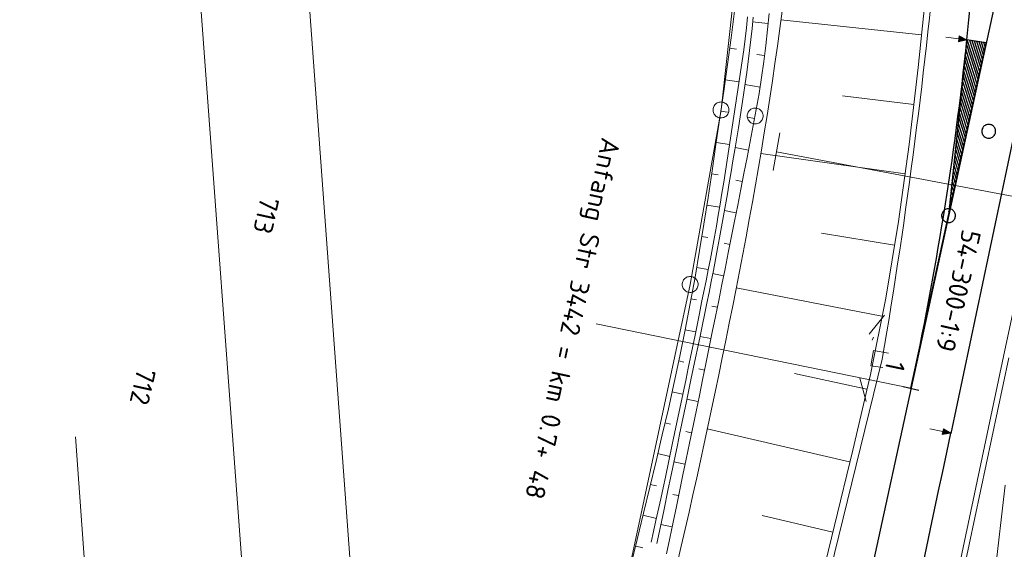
# Model space of a CAD drawing. Header units: metres. Extents: x 3425540 to 3446143, y 5432760 to 5444637.
# Tile 212 of 256: x 3436059 to 3436151, y 5440881 to 5440931. Entities that reach past the tile are written whole.
import ezdxf
from ezdxf.enums import TextEntityAlignment as Align

# ---------------------------------------------------------------- set-up
doc = ezdxf.new("R2010")
doc.units = ezdxf.units.M
for name, color, linetype, lineweight in [('B_Bestand', 9, 'Continuous', 18), ('B_Böschung', 9, 'Continuous', 18), ('B_Flurgrenzen', 9, 'Continuous', 18), ('B_Gleisachse', 9, 'Continuous', 25), ('B_Kilometrierung', 9, 'Continuous', 25), ('Bestand Kabeltröge', 9, 'Continuous', 18), ('Bestand_Neu_Strecke 3433', 9, 'Continuous', 18), ('Bestand_Neu_Strecke 3443', 9, 'Continuous', 18)]:
    doc.layers.add(name, color=color, linetype=linetype, lineweight=lineweight)
doc.styles.get("Standard").update_dxf_attribs({"font": 'isocpeur.ttf'})

msp = doc.modelspace()

# ---------------------------------------------------------------- linework, layer by layer
at = {"layer": 'B_Bestand'}
for p, q in [((3436130.189, 5440920.534), (3436129.569, 5440916.973)), ((3436129.879, 5440918.753), (3436162.135, 5440912.654)), ((3436142.523, 5440896.505), (3436112.922, 5440902.576))]:
    msp.add_line(p, q, dxfattribs=at)
for points in [[(3436145.801, 5440929.528), (3436147.026, 5440929.366), (3436146.989, 5440929.085), (3436147.783, 5440929.266), (3436147.063, 5440929.647), (3436147.026, 5440929.366)], [(3436147.094, 5440929.579), (3436147.036, 5440929.143), (3436147.689, 5440929.278), (3436147.094, 5440929.579)], [(3436147.125, 5440929.512), (3436147.083, 5440929.2), (3436147.595, 5440929.291), (3436147.125, 5440929.512)], [(3436147.155, 5440929.444), (3436147.131, 5440929.257), (3436147.502, 5440929.303), (3436147.155, 5440929.444)], [(3436147.187, 5440929.385), (3436147.177, 5440929.307), (3436147.408, 5440929.316), (3436147.187, 5440929.385)], [(3436140.426, 5440899.814), (3436138.993, 5440900.077), (3436138.743, 5440898.622), (3436139.864, 5440898.449)], [(3436144.31, 5440892.687), (3436145.519, 5440892.432), (3436145.46, 5440892.155), (3436146.266, 5440892.274), (3436145.577, 5440892.709), (3436145.519, 5440892.432)], [(3436145.603, 5440892.639), (3436145.512, 5440892.208), (3436146.173, 5440892.294), (3436145.603, 5440892.639)], [(3436145.628, 5440892.57), (3436145.563, 5440892.262), (3436146.081, 5440892.313), (3436145.628, 5440892.57)], [(3436145.654, 5440892.5), (3436145.615, 5440892.315), (3436145.988, 5440892.333), (3436145.654, 5440892.5)], [(3436145.681, 5440892.438), (3436145.664, 5440892.361), (3436145.896, 5440892.352), (3436145.681, 5440892.438)]]:
    msp.add_lwpolyline(points, dxfattribs=at)
at = {"layer": 'B_Böschung'}
for p, q in [((3436143.507, 5440929.73), (3436130.284, 5440931.138)), ((3436129.07, 5440930.809), (3436127.635, 5440930.955)), ((3436125.452, 5440928.473), (3436126.111, 5440928.385)), ((3436128.75, 5440927.814), (3436128.023, 5440927.908)), ((3436125.049, 5440925.522), (3436126.364, 5440925.337)), ((3436128.33, 5440924.832), (3436126.909, 5440925.059)), ((3436142.783, 5440923.198), (3436136.073, 5440924.003)), ((3436124.645, 5440922.571), (3436125.281, 5440922.479)), ((3436127.819, 5440921.862), (3436127.141, 5440921.986)), ((3436124.207, 5440919.625), (3436125.457, 5440919.439)), ((3436127.235, 5440918.907), (3436125.982, 5440919.149)), ((3436141.972, 5440916.676), (3436128.401, 5440918.573)), ((3436123.768, 5440916.678), (3436124.382, 5440916.586)), ((3436126.651, 5440915.951), (3436126.067, 5440916.066)), ((3436123.329, 5440913.732), (3436124.506, 5440913.548)), ((3436126.067, 5440912.995), (3436124.983, 5440913.21)), ((3436122.839, 5440910.794), (3436123.413, 5440910.701)), ((3436140.964, 5440909.967), (3436134.111, 5440911.105)), ((3436125.482, 5440910.04), (3436124.954, 5440910.144)), ((3436122.342, 5440907.858), (3436123.462, 5440907.667)), ((3436124.898, 5440907.084), (3436123.868, 5440907.289)), ((3436139.792, 5440903.286), (3436126.088, 5440905.969)), ((3436121.846, 5440904.921), (3436122.354, 5440904.829)), ((3436124.314, 5440904.128), (3436123.801, 5440904.232)), ((3436121.282, 5440901.996), (3436122.264, 5440901.807)), ((3436123.712, 5440901.176), (3436122.68, 5440901.387)), ((3436120.696, 5440899.076), (3436121.18, 5440898.974)), ((3436123.098, 5440898.227), (3436122.585, 5440898.333)), ((3436138.375, 5440896.413), (3436131.558, 5440897.907)), ((3436120.047, 5440896.169), (3436121.065, 5440895.944)), ((3436122.484, 5440895.277), (3436121.461, 5440895.49)), ((3436119.366, 5440893.269), (3436119.916, 5440893.142)), ((3436121.869, 5440892.327), (3436121.358, 5440892.434)), ((3436136.753, 5440889.585), (3436123.364, 5440892.696)), ((3436118.685, 5440890.37), (3436119.841, 5440890.099)), ((3436121.255, 5440889.378), (3436120.232, 5440889.591)), ((3436118.004, 5440887.47), (3436118.608, 5440887.328)), ((3436120.641, 5440886.428), (3436120.129, 5440886.535)), ((3436117.324, 5440884.57), (3436118.583, 5440884.275)), ((3436135.186, 5440882.992), (3436128.537, 5440884.557)), ((3436120.027, 5440883.478), (3436119.001, 5440883.692)), ((3436116.645, 5440881.67), (3436117.3, 5440881.517))]:
    msp.add_line(p, q, dxfattribs=at)
for points in [[(3436141.699, 5441013.976), (3436142.812, 5441006.777), (3436143.763, 5440999.556), (3436144.54, 5440992.307), (3436145.129, 5440985.031), (3436145.521, 5440977.735), (3436145.719, 5440970.426), (3436145.726, 5440963.111), (3436145.546, 5440955.799), (3436145.183, 5440948.496), (3436144.642, 5440941.209), (3436143.945, 5440933.942), (3436143.191, 5440926.678), (3436142.342, 5440919.424), (3436141.346, 5440912.189), (3436140.151, 5440904.984), (3436138.704, 5440897.819), (3436137.047, 5440890.7), (3436135.327, 5440883.607), (3436133.616, 5440876.517)], [(3436116.175, 5440879.842), (3436116.764, 5440882.298), (3436117.36, 5440884.753), (3436117.958, 5440887.208), (3436118.552, 5440889.664), (3436119.139, 5440892.122), (3436119.713, 5440894.583), (3436120.27, 5440897.049), (3436120.803, 5440899.52), (3436121.304, 5440901.997), (3436121.776, 5440904.478), (3436122.222, 5440906.964), (3436122.645, 5440909.454), (3436123.051, 5440911.947), (3436123.441, 5440914.444), (3436123.819, 5440916.943), (3436124.189, 5440919.444), (3436124.555, 5440921.947), (3436124.917, 5440924.452), (3436125.273, 5440926.957), (3436125.612, 5440929.463), (3436125.926, 5440931.971)], [(3436127.162, 5440931.443), (3436127.051, 5440930.401), (3436126.929, 5440929.361), (3436126.796, 5440928.323), (3436126.655, 5440927.285), (3436126.506, 5440926.249), (3436126.352, 5440925.213), (3436126.195, 5440924.178), (3436126.036, 5440923.143), (3436125.875, 5440922.108), (3436125.715, 5440921.073), (3436125.555, 5440920.037), (3436125.396, 5440919.002), (3436125.076, 5440916.932), (3436124.913, 5440915.898), (3436124.748, 5440914.864), (3436124.579, 5440913.831), (3436124.406, 5440912.798), (3436124.229, 5440911.766), (3436124.047, 5440910.735), (3436123.858, 5440909.705), (3436123.663, 5440908.677), (3436123.46, 5440907.649), (3436123.255, 5440906.622), (3436123.049, 5440905.595), (3436122.842, 5440904.568), (3436122.635, 5440903.542), (3436122.217, 5440901.49), (3436122.007, 5440900.464), (3436121.796, 5440899.438), (3436121.584, 5440898.413), (3436121.372, 5440897.387), (3436121.159, 5440896.362), (3436120.731, 5440894.312), (3436120.515, 5440893.288), (3436120.299, 5440892.263), (3436120.083, 5440891.239), (3436119.429, 5440888.167), (3436119.21, 5440887.143), (3436118.99, 5440886.119), (3436118.548, 5440884.073), (3436118.326, 5440883.049), (3436118.104, 5440882.026)], [(3436118.628, 5440881.914), (3436119.058, 5440883.966), (3436119.273, 5440884.993), (3436119.701, 5440887.045), (3436119.915, 5440888.072), (3436120.129, 5440889.098), (3436120.344, 5440890.124), (3436120.558, 5440891.15), (3436120.771, 5440892.177), (3436120.985, 5440893.203), (3436121.198, 5440894.23), (3436121.411, 5440895.256), (3436121.837, 5440897.31), (3436122.049, 5440898.336), (3436122.262, 5440899.363), (3436122.474, 5440900.39), (3436122.686, 5440901.416), (3436123.322, 5440904.497), (3436123.533, 5440905.524), (3436123.743, 5440906.551), (3436123.947, 5440907.579), (3436124.146, 5440908.608), (3436124.341, 5440909.638), (3436124.532, 5440910.669), (3436124.719, 5440911.7), (3436124.903, 5440912.733), (3436125.083, 5440913.765), (3436125.261, 5440914.798), (3436125.437, 5440915.832), (3436125.61, 5440916.866), (3436125.783, 5440917.901), (3436125.954, 5440918.936), (3436126.294, 5440921.006), (3436126.462, 5440922.042), (3436126.626, 5440923.078), (3436126.784, 5440924.115), (3436126.937, 5440925.152), (3436127.083, 5440926.19), (3436127.222, 5440927.229), (3436127.354, 5440928.269), (3436127.476, 5440929.311), (3436127.589, 5440930.353), (3436127.691, 5440931.397)], [(3436129.192, 5440931.762), (3436129.045, 5440930.248), (3436128.878, 5440928.735), (3436128.69, 5440927.225), (3436128.479, 5440925.717), (3436128.244, 5440924.212), (3436127.982, 5440922.71), (3436127.695, 5440921.211), (3436127.406, 5440919.713), (3436127.115, 5440918.216), (3436126.823, 5440916.719), (3436126.529, 5440915.222), (3436126.235, 5440913.727), (3436125.94, 5440912.231), (3436125.346, 5440909.243), (3436125.047, 5440907.749), (3436124.748, 5440906.256), (3436124.447, 5440904.763), (3436124.146, 5440903.271), (3436123.844, 5440901.779), (3436123.236, 5440898.797), (3436122.931, 5440897.306), (3436122.625, 5440895.816), (3436122.318, 5440894.326), (3436121.702, 5440891.348), (3436121.393, 5440889.859), (3436121.083, 5440888.37), (3436120.461, 5440885.394), (3436120.148, 5440883.906), (3436119.836, 5440882.419), (3436119.522, 5440880.931)], [(3436130.408, 5440931.96), (3436130.191, 5440930.324), (3436129.967, 5440928.688), (3436129.734, 5440927.053), (3436129.495, 5440925.419), (3436129.247, 5440923.786), (3436128.992, 5440922.153), (3436128.73, 5440920.521), (3436128.461, 5440918.891), (3436128.186, 5440917.26), (3436127.903, 5440915.631), (3436127.614, 5440914.003), (3436127.319, 5440912.375), (3436127.017, 5440910.748), (3436126.71, 5440909.121), (3436126.397, 5440907.496), (3436126.078, 5440905.871), (3436125.758, 5440904.248), (3436125.434, 5440902.626), (3436125.108, 5440901.006), (3436124.778, 5440899.387), (3436124.446, 5440897.769), (3436124.11, 5440896.153), (3436123.771, 5440894.538), (3436123.429, 5440892.924), (3436123.083, 5440891.311), (3436122.733, 5440889.699), (3436122.379, 5440888.088), (3436122.021, 5440886.478), (3436121.658, 5440884.868), (3436121.292, 5440883.26), (3436120.921, 5440881.652), (3436120.545, 5440880.045)], [(3436150.42, 5440879.015), (3436151.386, 5440887.388)]]:
    msp.add_lwpolyline(points, dxfattribs=at)
at = {"layer": 'B_Flurgrenzen'}
for p, q in [((3436071.804, 5440985.786), (3436082.179, 5440845.045)), ((3436092.52, 5440843.162), (3436082.028, 5440986.105)), ((3436126.698, 5440940.921), (3436124.661, 5440922.676)), ((3436124.661, 5440922.676), (3436121.758, 5440906.272)), ((3436121.758, 5440906.272), (3436107.644, 5440840.34)), ((3436067.164, 5440847.896), (3436063.947, 5440891.933))]:
    msp.add_line(p, q, dxfattribs=at)
for points in [[(3436124.085, 5440923.157), (3436124.029, 5440923.081), (3436123.986, 5440923.002), (3436123.948, 5440922.91), (3436123.927, 5440922.82), (3436123.918, 5440922.727), (3436123.914, 5440922.631), (3436123.922, 5440922.539), (3436123.947, 5440922.449), (3436123.98, 5440922.36), (3436124.029, 5440922.28), (3436124.082, 5440922.205), (3436124.147, 5440922.136), (3436124.22, 5440922.075), (3436124.3, 5440922.024), (3436124.383, 5440921.985), (3436124.47, 5440921.951), (3436124.563, 5440921.934), (3436124.656, 5440921.926), (3436124.748, 5440921.934), (3436124.843, 5440921.955), (3436124.933, 5440921.98), (3436125.017, 5440922.017), (3436125.101, 5440922.07), (3436125.171, 5440922.127), (3436125.236, 5440922.196), (3436125.292, 5440922.272), (3436125.335, 5440922.351), (3436125.373, 5440922.443), (3436125.395, 5440922.533), (3436125.403, 5440922.626), (3436125.407, 5440922.722), (3436125.399, 5440922.814), (3436125.374, 5440922.904), (3436125.341, 5440922.993), (3436125.292, 5440923.073), (3436125.239, 5440923.147), (3436125.174, 5440923.217), (3436125.101, 5440923.278), (3436125.021, 5440923.329), (3436124.938, 5440923.368), (3436124.851, 5440923.402), (3436124.758, 5440923.419), (3436124.665, 5440923.427), (3436124.573, 5440923.419), (3436124.479, 5440923.398), (3436124.389, 5440923.373), (3436124.304, 5440923.336), (3436124.221, 5440923.283), (3436124.15, 5440923.226), (3436124.085, 5440923.157)], [(3436128.619, 5440922.113), (3436128.613, 5440922.207), (3436128.595, 5440922.296), (3436128.566, 5440922.391), (3436128.525, 5440922.473), (3436128.471, 5440922.55), (3436128.412, 5440922.627), (3436128.347, 5440922.692), (3436128.271, 5440922.745), (3436128.188, 5440922.792), (3436128.099, 5440922.822), (3436128.011, 5440922.845), (3436127.916, 5440922.857), (3436127.822, 5440922.857), (3436127.727, 5440922.845), (3436127.639, 5440922.822), (3436127.55, 5440922.792), (3436127.467, 5440922.745), (3436127.391, 5440922.692), (3436127.326, 5440922.627), (3436127.267, 5440922.55), (3436127.213, 5440922.473), (3436127.172, 5440922.391), (3436127.143, 5440922.296), (3436127.125, 5440922.207), (3436127.119, 5440922.113), (3436127.125, 5440922.019), (3436127.143, 5440921.93), (3436127.172, 5440921.835), (3436127.213, 5440921.753), (3436127.267, 5440921.676), (3436127.326, 5440921.599), (3436127.391, 5440921.534), (3436127.467, 5440921.481), (3436127.55, 5440921.434), (3436127.639, 5440921.404), (3436127.727, 5440921.381), (3436127.822, 5440921.369), (3436127.916, 5440921.369), (3436128.011, 5440921.381), (3436128.099, 5440921.404), (3436128.188, 5440921.434), (3436128.271, 5440921.481), (3436128.347, 5440921.534), (3436128.412, 5440921.599), (3436128.471, 5440921.676), (3436128.525, 5440921.753), (3436128.566, 5440921.835), (3436128.595, 5440921.93), (3436128.613, 5440922.019), (3436128.619, 5440922.113)], [(3436121.271, 5440906.842), (3436121.203, 5440906.777), (3436121.147, 5440906.706), (3436121.094, 5440906.622), (3436121.058, 5440906.537), (3436121.034, 5440906.446), (3436121.014, 5440906.352), (3436121.007, 5440906.26), (3436121.016, 5440906.167), (3436121.034, 5440906.074), (3436121.069, 5440905.987), (3436121.109, 5440905.904), (3436121.161, 5440905.825), (3436121.222, 5440905.753), (3436121.293, 5440905.689), (3436121.368, 5440905.637), (3436121.448, 5440905.588), (3436121.538, 5440905.556), (3436121.628, 5440905.532), (3436121.719, 5440905.525), (3436121.816, 5440905.53), (3436121.909, 5440905.539), (3436121.999, 5440905.562), (3436122.09, 5440905.6), (3436122.169, 5440905.644), (3436122.244, 5440905.701), (3436122.312, 5440905.767), (3436122.368, 5440905.838), (3436122.421, 5440905.922), (3436122.457, 5440906.007), (3436122.481, 5440906.097), (3436122.501, 5440906.192), (3436122.508, 5440906.284), (3436122.499, 5440906.376), (3436122.481, 5440906.47), (3436122.446, 5440906.557), (3436122.407, 5440906.639), (3436122.354, 5440906.719), (3436122.293, 5440906.791), (3436122.223, 5440906.855), (3436122.147, 5440906.907), (3436122.067, 5440906.955), (3436121.978, 5440906.987), (3436121.888, 5440907.011), (3436121.796, 5440907.019), (3436121.699, 5440907.014), (3436121.606, 5440907.004), (3436121.517, 5440906.982), (3436121.426, 5440906.943), (3436121.347, 5440906.899), (3436121.271, 5440906.842)]]:
    msp.add_lwpolyline(points, dxfattribs=at)
at = {"layer": 'B_Gleisachse'}
for p, q in [((3436163.212, 5440991.466), (3435997.56, 5440231.156)), ((3436156.177, 5440939.239), (3436146.265, 5440892.273)), ((3436148.913, 5440925.886), (3436147.822, 5440929.261)), ((3436148.997, 5440926.275), (3436148.044, 5440929.225)), ((3436148.743, 5440925.108), (3436147.68, 5440928.401)), ((3436148.828, 5440925.497), (3436147.731, 5440928.893)), ((3436149.082, 5440926.663), (3436148.266, 5440929.19)), ((3436149.166, 5440927.052), (3436148.487, 5440929.154)), ((3436149.251, 5440927.441), (3436148.709, 5440929.118)), ((3436149.335, 5440927.83), (3436148.931, 5440929.083)), ((3436149.42, 5440928.219), (3436149.152, 5440929.047)), ((3436149.504, 5440928.608), (3436149.374, 5440929.012)), ((3436148.574, 5440924.33), (3436147.578, 5440927.416)), ((3436148.659, 5440924.719), (3436147.629, 5440927.908)), ((3436148.405, 5440923.553), (3436147.475, 5440926.431)), ((3436148.49, 5440923.941), (3436147.526, 5440926.923)), ((3436148.321, 5440923.164), (3436147.424, 5440925.939)), ((3436148.151, 5440922.386), (3436147.322, 5440924.954)), ((3436148.236, 5440922.775), (3436147.373, 5440925.446)), ((3436147.982, 5440921.608), (3436147.22, 5440923.969)), ((3436148.067, 5440921.997), (3436147.271, 5440924.461)), ((3436147.813, 5440920.831), (3436147.117, 5440922.984)), ((3436147.898, 5440921.219), (3436147.169, 5440923.477)), ((3436147.644, 5440920.053), (3436147.015, 5440921.999)), ((3436147.729, 5440920.442), (3436147.066, 5440922.492)), ((3436147.475, 5440919.275), (3436146.913, 5440921.015)), ((3436147.559, 5440919.664), (3436146.964, 5440921.507)), ((3436147.306, 5440918.497), (3436146.811, 5440920.03)), ((3436147.39, 5440918.886), (3436146.862, 5440920.522)), ((3436147.137, 5440917.72), (3436146.708, 5440919.045)), ((3436147.221, 5440918.109), (3436146.76, 5440919.537)), ((3436147.052, 5440917.331), (3436146.657, 5440918.553)), ((3436146.883, 5440916.553), (3436146.555, 5440917.568)), ((3436146.967, 5440916.942), (3436146.606, 5440918.06)), ((3436146.714, 5440915.775), (3436146.453, 5440916.583)), ((3436146.798, 5440916.164), (3436146.504, 5440917.075)), ((3436146.545, 5440914.998), (3436146.351, 5440915.598)), ((3436146.629, 5440915.387), (3436146.402, 5440916.091)), ((3436146.375, 5440914.22), (3436146.248, 5440914.613)), ((3436146.46, 5440914.609), (3436146.299, 5440915.106)), ((3436146.206, 5440913.442), (3436146.146, 5440913.629)), ((3436146.291, 5440913.831), (3436146.197, 5440914.121)), ((3436142.523, 5440896.505), (3436146.054, 5440912.742)), ((3436146.122, 5440913.053), (3436146.095, 5440913.136)), ((3436141.79, 5440896.664), (3436143.256, 5440896.345))]:
    msp.add_line(p, q, dxfattribs=at)
for points in [[(3436146.054, 5440912.742), (3436149.585, 5440928.978), (3436147.77, 5440929.269), (3436146.054, 5440912.742)], [(3436145.424, 5440912.879), (3436145.411, 5440912.798), (3436145.409, 5440912.715), (3436145.417, 5440912.634), (3436145.437, 5440912.557), (3436145.462, 5440912.478), (3436145.499, 5440912.407), (3436145.547, 5440912.339), (3436145.602, 5440912.28), (3436145.664, 5440912.224), (3436145.732, 5440912.178), (3436145.803, 5440912.142), (3436145.881, 5440912.114), (3436145.961, 5440912.097), (3436146.043, 5440912.09), (3436146.122, 5440912.093), (3436146.204, 5440912.107), (3436146.282, 5440912.132), (3436146.357, 5440912.163), (3436146.429, 5440912.205), (3436146.492, 5440912.254), (3436146.548, 5440912.315), (3436146.598, 5440912.377), (3436146.639, 5440912.447), (3436146.671, 5440912.524), (3436146.694, 5440912.603), (3436146.706, 5440912.684), (3436146.709, 5440912.767), (3436146.7, 5440912.848), (3436146.68, 5440912.925), (3436146.655, 5440913.004), (3436146.618, 5440913.075), (3436146.57, 5440913.143), (3436146.515, 5440913.202), (3436146.454, 5440913.257), (3436146.385, 5440913.304), (3436146.315, 5440913.34), (3436146.237, 5440913.367), (3436146.157, 5440913.385), (3436146.075, 5440913.392), (3436145.995, 5440913.388), (3436145.914, 5440913.375), (3436145.835, 5440913.35), (3436145.76, 5440913.319), (3436145.688, 5440913.277), (3436145.625, 5440913.228), (3436145.57, 5440913.167), (3436145.52, 5440913.104), (3436145.478, 5440913.035), (3436145.446, 5440912.958), (3436145.424, 5440912.879)]]:
    msp.add_lwpolyline(points, dxfattribs=at)
for centre, radius, start, end in [((3435798.65, 5440965.657), 351.024, 354.04941, 13.67491), ((3435848.979, 5440960.437), 300.425, 347.71332, 354.04444), ((3427382.888, 5442741.481), 8956.358, 347.7082555, 348.0845139)]:
    msp.add_arc(centre, radius, start, end, dxfattribs=at)
at = {"layer": 'B_Kilometrierung'}
msp.add_lwpolyline([(3436150.486, 5440920.676), (3436150.481, 5440920.758), (3436150.466, 5440920.84), (3436150.44, 5440920.917), (3436150.404, 5440920.988), (3436150.363, 5440921.06), (3436150.312, 5440921.121), (3436150.251, 5440921.178), (3436150.184, 5440921.224), (3436150.112, 5440921.265), (3436150.036, 5440921.295), (3436149.959, 5440921.316), (3436149.877, 5440921.326), (3436149.795, 5440921.326), (3436149.713, 5440921.316), (3436149.636, 5440921.295), (3436149.56, 5440921.265), (3436149.488, 5440921.224), (3436149.421, 5440921.178), (3436149.36, 5440921.121), (3436149.309, 5440921.06), (3436149.268, 5440920.988), (3436149.232, 5440920.917), (3436149.206, 5440920.84), (3436149.191, 5440920.758), (3436149.186, 5440920.676), (3436149.191, 5440920.594), (3436149.206, 5440920.512), (3436149.232, 5440920.435), (3436149.268, 5440920.364), (3436149.309, 5440920.292), (3436149.36, 5440920.231), (3436149.421, 5440920.174), (3436149.488, 5440920.128), (3436149.56, 5440920.087), (3436149.636, 5440920.057), (3436149.713, 5440920.036), (3436149.795, 5440920.026), (3436149.877, 5440920.026), (3436149.959, 5440920.036), (3436150.036, 5440920.057), (3436150.112, 5440920.087), (3436150.184, 5440920.128), (3436150.251, 5440920.174), (3436150.312, 5440920.231), (3436150.363, 5440920.292), (3436150.404, 5440920.364), (3436150.44, 5440920.435), (3436150.466, 5440920.512), (3436150.481, 5440920.594), (3436150.486, 5440920.676)], dxfattribs=at)
at = {"layer": 'Bestand Kabeltröge'}
for p, q in [((3436156.37, 5440923.777), (3436151.225, 5440899.485)), ((3436138.594, 5440901.596), (3436140.048, 5440903.376)), ((3436138.89, 5440901.041), (3436139.003, 5440901.307)), ((3436151.225, 5440899.485), (3436146.517, 5440877.238)), ((3436151.715, 5440899.381), (3436147.007, 5440877.134)), ((3436138.309, 5440895.268), (3436137.715, 5440897.454))]:
    msp.add_line(p, q, dxfattribs=at)
at = {"layer": 'Bestand_Neu_Strecke 3433'}
msp.add_line((3436139.819, 5440899.25), (3436134.178, 5440876.277), dxfattribs=at)
at = {"layer": 'Bestand_Neu_Strecke 3433', "flags": 128}
msp.add_lwpolyline([(3436139.819, 5440899.25, 0.020678), (3436145.122, 5440940.345), (3436146.225, 5440957.287), (3436145.216, 5440991.017, 0.031642), (3436137.374, 5441040.901)], format="xyb", dxfattribs=at)
at = {"layer": 'Bestand_Neu_Strecke 3443', "flags": 128}
msp.add_lwpolyline([(3436139.819, 5440899.25, 0.020678), (3436145.122, 5440940.345), (3436146.225, 5440957.287), (3436145.216, 5440991.017, 0.031642), (3436137.374, 5441040.901)], format="xyb", dxfattribs=at)

# ---------------------------------------------------------------- texts
at = {"layer": 'B_Bestand'}
for s, rotation, p in [('Anfang Str 3442 = km 0.7+ 48', 257.91805, (3436110.461, 5440903.113)), ('54-300-1:9  ', 257.32753, (3436146.723, 5440904.55))]:
    msp.add_text(s, height=1.8, rotation=rotation, dxfattribs=at).set_placement(p, align=Align.MIDDLE)
at = {"layer": 'B_Flurgrenzen'}
for s, p in [('713', (3436081.889, 5440912.768)), ('712', (3436070.288, 5440896.661))]:
    msp.add_text(s, height=1.8, rotation=257.53502, dxfattribs=at).set_placement(p, align=Align.MIDDLE)
at = {"layer": 'B_Gleisachse'}
msp.add_text('1', height=1.8, rotation=258.08406, dxfattribs=at).set_placement((3436141.039, 5440898.586), align=Align.MIDDLE)

doc.saveas('drawing.dxf')
